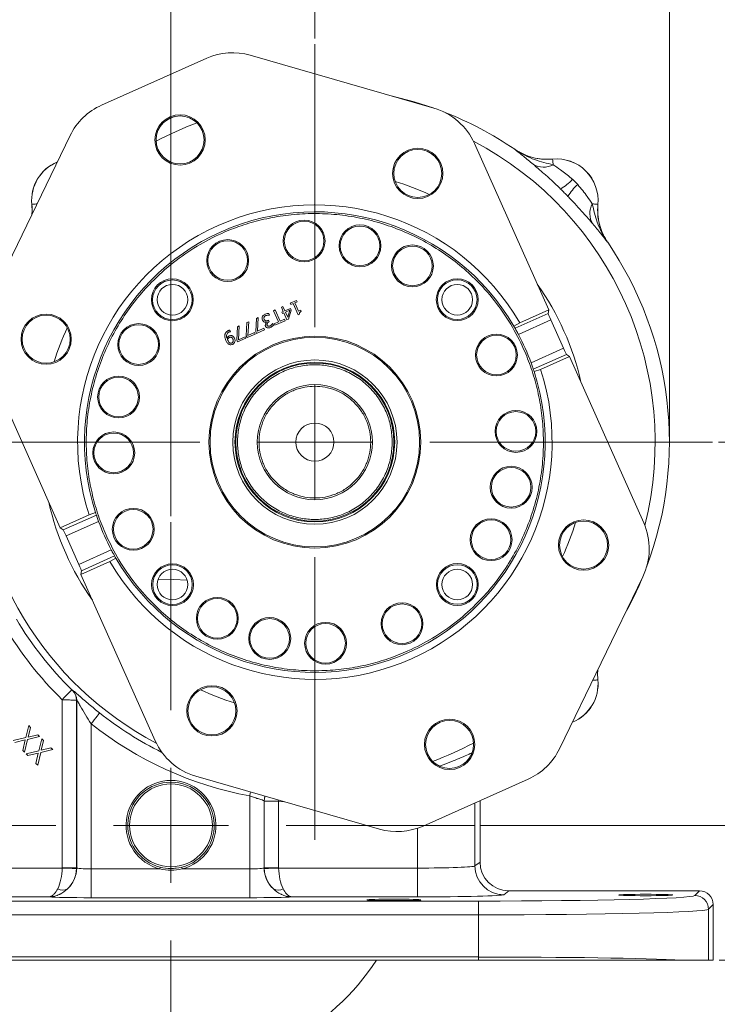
# Model space of a CAD drawing. Header units: inches. Extents: x 0.3 to 33.9, y 0.2 to 21.7.
# Tile 10 of 18: x 21.6 to 27.7, y 5.1 to 13.7. Entities that reach past the tile are written whole.
import ezdxf

# ---------------------------------------------------------------- set-up
doc = ezdxf.new("R2010")
doc.units = ezdxf.units.IN
doc.header["$MEASUREMENT"] = 0
doc.header["$PDSIZE"] = -1
doc.layers.add('SLD-0', color=7, linetype='Continuous', lineweight=15)
doc.styles.add('SLDTEXTSTYLE0', font='TXT', dxfattribs={"width": 0.75})
doc.dimstyles.new('SLDDIMSTYLE0', dxfattribs={"dimtxt": 0.25, "dimasz": 0.13, "dimexe": 0, "dimexo": 0.0625, "dimgap": 0.0625, "dimtad": 0, "dimtih": 1, "dimtoh": 1, "dimrnd": 1e-09, "dimzin": 12, "dimdsep": 46, "dimtxsty": 'SLDTEXTSTYLE0', "dimsah": 1, "dimcen": 0.09, "dimadec": 0, "dimazin": 3, "dimtfac": 1, "dimtofl": 0, "dimtmove": 0, "dimatfit": 3, "dimfxl": 1, "dimfrac": 2, "dimtolj": 1, "dimtzin": 12, "dimarcsym": 0})
doc.dimstyles.new('SLDDIMSTYLE1', dxfattribs={"dimtxt": 0.25, "dimasz": 0.13, "dimexe": 0, "dimexo": 0.0625, "dimgap": 0.0625, "dimtad": 0, "dimtih": 1, "dimtoh": 1, "dimrnd": 1e-09, "dimzin": 12, "dimdsep": 46, "dimtxsty": 'SLDTEXTSTYLE0', "dimsah": 1, "dimcen": 0.09, "dimadec": 0, "dimazin": 3, "dimtfac": 1, "dimtmove": 0, "dimatfit": 0, "dimfxl": 1, "dimfrac": 2, "dimtolj": 1, "dimtzin": 12, "dimarcsym": 0})

# ---------------------------------------------------------------- blocks, each defined once
blk = doc.blocks.new('_D')
at = {"layer": 'SLD-0'}
for p, q in [((24.1595, 13.4864), (24.1595, 14.5173)), ((27.2395, 10.0304), (27.2395, 14.5173)), ((24.1595, 14.3923), (25.0808, 14.3923)), ((25.2204, 14.4291), (25.1696, 14.4291)), ((25.1696, 14.4291), (25.1696, 14.0322)), ((26.1786, 14.4291), (26.2294, 14.4291)), ((26.2294, 14.4291), (26.2294, 14.0322)), ((27.2395, 14.3923), (26.3182, 14.3923)), ((25.1696, 14.0322), (25.2204, 14.0322)), ((26.2294, 14.0322), (26.1786, 14.0322))]:
    blk.add_line(p, q, dxfattribs=at)
for points in [[(24.1595, 14.3923), (24.2895, 14.3723), (24.2895, 14.4123)], [(27.2395, 14.3923), (27.1095, 14.4123), (27.1095, 14.3723)]]:
    blk.add_solid(points, dxfattribs=at)
at = {"layer": 'SLD-0', "char_height": 0.25, "attachment_point": 1, "style": 'SLDTEXTSTYLE0'}
for s, insert in [('3.08', (25.2747, 14.8022, 0.0039)), ('78.23', (25.2839, 14.3545, 0.0039))]:
    blk.add_mtext(s, dxfattribs=dict(at, insert=insert))
blk = doc.blocks.new('_D_1')
at = {"layer": 'SLD-0'}
for p, q in [((22.9095, 9.3358), (22.9095, 14.5179)), ((24.1595, 13.4864), (24.1595, 14.5179)), ((22.9095, 14.3929), (22.6595, 14.3929)), ((23.0554, 14.4297), (23.0046, 14.4297)), ((23.0046, 14.4297), (23.0046, 14.0329)), ((24.0136, 14.4297), (24.0644, 14.4297)), ((24.0644, 14.4297), (24.0644, 14.0329)), ((24.1595, 14.3929), (24.4095, 14.3929)), ((23.0046, 14.0329), (23.0554, 14.0329)), ((24.0644, 14.0329), (24.0136, 14.0329))]:
    blk.add_line(p, q, dxfattribs=at)
for points in [[(22.9095, 14.3929), (22.7795, 14.4129), (22.7795, 14.3729)], [(24.1595, 14.3929), (24.2895, 14.3729), (24.2895, 14.4129)]]:
    blk.add_solid(points, dxfattribs=at)
at = {"layer": 'SLD-0', "char_height": 0.25, "attachment_point": 1, "style": 'SLDTEXTSTYLE0'}
for s, insert in [('1.25', (23.1097, 14.8028, 0.413)), ('31.75', (23.1189, 14.3551, 0.413))]:
    blk.add_mtext(s, dxfattribs=dict(at, insert=insert))
blk = doc.blocks.new('_D_3')
at = {"layer": 'SLD-0'}
for p, q in [((19.5527, 7.7259), (19.5527, 14.5179)), ((22.9095, 9.3358), (22.9095, 14.5179)), ((19.5527, 14.3929), (20.6123, 14.3929)), ((20.752, 14.4297), (20.7012, 14.4297)), ((20.7012, 14.4297), (20.7012, 14.0329)), ((21.7102, 14.4297), (21.761, 14.4297)), ((21.761, 14.4297), (21.761, 14.0329)), ((22.9095, 14.3929), (21.8498, 14.3929)), ((20.7012, 14.0329), (20.752, 14.0329)), ((21.761, 14.0329), (21.7102, 14.0329))]:
    blk.add_line(p, q, dxfattribs=at)
for points in [[(19.5527, 14.3929), (19.6827, 14.3729), (19.6827, 14.4129)], [(22.9095, 14.3929), (22.7795, 14.4129), (22.7795, 14.3729)]]:
    blk.add_solid(points, dxfattribs=at)
at = {"layer": 'SLD-0', "char_height": 0.25, "attachment_point": 1, "style": 'SLDTEXTSTYLE0'}
for s, insert in [('3.36', (20.8062, 14.8028, 0.413)), ('85.26', (20.8154, 14.3551, 0.413))]:
    blk.add_mtext(s, dxfattribs=dict(at, insert=insert))
blk = doc.blocks.new('_D_4')
at = {"layer": 'SLD-0'}
for p, q in [((29.7431, 6.6508), (29.7431, 6.9008)), ((25.5945, 6.6508), (29.8681, 6.6508)), ((29.264, 6.1026), (29.2132, 6.1026)), ((29.2132, 6.1026), (29.2132, 5.7057)), ((30.2222, 6.1026), (30.273, 6.1026)), ((30.273, 6.1026), (30.273, 5.7057)), ((29.2132, 5.7057), (29.264, 5.7057)), ((30.273, 5.7057), (30.2222, 5.7057)), ((27.6711, 5.4808), (29.8681, 5.4808)), ((29.7431, 5.4808), (29.7431, 5.2308))]:
    blk.add_line(p, q, dxfattribs=at)
for points in [[(29.7431, 6.6508), (29.7631, 6.7808), (29.7231, 6.7808)], [(29.7431, 5.4808), (29.7231, 5.3508), (29.7631, 5.3508)]]:
    blk.add_solid(points, dxfattribs=at)
at = {"layer": 'SLD-0', "char_height": 0.25, "attachment_point": 1, "style": 'SLDTEXTSTYLE0'}
for s, insert in [('1.17', (29.3183, 6.4756, 0.413)), ('29.72', (29.3275, 6.028, 0.413))]:
    blk.add_mtext(s, dxfattribs=dict(at, insert=insert))
blk = doc.blocks.new('_D_5')
at = {"layer": 'SLD-0'}
for p, q in [((27.6656, 9.9804), (29.8681, 9.9804)), ((29.7431, 9.9804), (29.7431, 8.7264)), ((29.264, 8.3524), (29.2132, 8.3524)), ((29.2132, 8.3524), (29.2132, 7.9555)), ((30.2222, 8.3524), (30.273, 8.3524)), ((30.273, 8.3524), (30.273, 7.9555)), ((29.2132, 7.9555), (29.264, 7.9555)), ((30.273, 7.9555), (30.2222, 7.9555)), ((29.7431, 6.6508), (29.7431, 7.9047)), ((25.5945, 6.6508), (29.8681, 6.6508))]:
    blk.add_line(p, q, dxfattribs=at)
for points in [[(29.7431, 9.9804), (29.7231, 9.8504), (29.7631, 9.8504)], [(29.7431, 6.6508), (29.7631, 6.7808), (29.7231, 6.7808)]]:
    blk.add_solid(points, dxfattribs=at)
at = {"layer": 'SLD-0', "char_height": 0.25, "attachment_point": 1, "style": 'SLDTEXTSTYLE0'}
for s, insert in [('3.33', (29.3183, 8.7254, 0.413)), ('84.57', (29.3275, 8.2778, 0.413))]:
    blk.add_mtext(s, dxfattribs=dict(at, insert=insert))
blk = doc.blocks.new('SW_CENTERMARKSYMBOL_0')
at = {"layer": 'SLD-0', "color": 0}
for p, q in [((0, 1), (0, 3.4561)), ((0, 0), (0, 0.5)), ((-1, 0), (-3.4561, 0)), ((0, 0), (-0.5, 0)), ((0, 0), (0, -0.5)), ((0, 0), (0.5, 0)), ((1, 0), (3.4561, 0)), ((0, -1), (0, -3.4561))]:
    blk.add_line(p, q, dxfattribs=at)
blk = doc.blocks.new('SW_CENTERMARKSYMBOL_1')
at = {"layer": 'SLD-0', "color": 0}
for p, q in [((0, 1), (0, 2.635)), ((0, 0), (0, 0.5)), ((-1, 0), (-2.635, 0)), ((0, 0), (-0.5, 0)), ((0, 0), (0, -0.5)), ((0, 0), (0.5, 0)), ((1, 0), (2.635, 0)), ((0, -1), (0, -2.635))]:
    blk.add_line(p, q, dxfattribs=at)

msp = doc.modelspace()

# ---------------------------------------------------------------- linework, layer by layer
at = {"color": 7, "linetype": 'Continuous', "lineweight": 15}
for p, q in [((22.3064, 12.9082), (23.2197, 13.3155)), ((23.5986, 13.3418), (25.1943, 12.8818)), ((21.3095, 11.1495), (22.0336, 12.6439)), ((25.5466, 12.5753), (26.1915, 11.129)), ((25.8956, 12.5244), (25.8955, 12.5241)), ((25.8956, 12.5244), (25.9044, 12.5187)), ((26.225, 12.4394), (26.225, 12.4397)), ((21.7004, 12.0459), (21.7001, 12.0459)), ((26.6188, 12.0459), (26.6185, 12.0459)), ((26.7032, 11.7164), (26.7035, 11.7165)), ((23.9994, 11.2109), (23.946, 11.1871)), ((24.0044, 11.1997), (23.9994, 11.2109)), ((23.8149, 11.1286), (23.8003, 11.1221)), ((23.8003, 11.1221), (23.8434, 11.0255)), ((23.858, 11.032), (23.8149, 11.1286)), ((23.8824, 11.1588), (23.8683, 11.1525)), ((23.8683, 11.1525), (23.8851, 11.1148)), ((23.8992, 11.1211), (23.8824, 11.1588)), ((23.9476, 11.1427), (23.8992, 11.1211)), ((23.9045, 11.1093), (23.9414, 11.1257)), ((23.9414, 11.1257), (23.9236, 11.0665)), ((23.9307, 11.0489), (23.9545, 11.1272)), ((23.946, 11.1871), (23.9509, 11.1759)), ((23.9545, 11.1272), (23.9476, 11.1427)), ((23.9509, 11.1759), (23.9704, 11.1846)), ((23.9704, 11.1846), (24.0144, 11.0858)), ((23.9845, 11.1909), (24.0044, 11.1997)), ((24.0173, 11.1174), (23.9845, 11.1909)), ((24.0372, 11.1263), (24.0173, 11.1174)), ((24.0416, 11.1162), (24.0372, 11.1263)), ((25.9407, 11.0172), (26.1915, 11.129)), ((26.1915, 11.129), (26.1878, 11.0981)), ((23.6519, 11.0559), (23.646, 10.9416)), ((23.6675, 11.0629), (23.6519, 11.0559)), ((23.6606, 10.9439), (23.6675, 11.0629)), ((23.7578, 11.0392), (23.7516, 11.0364)), ((23.7633, 11.027), (23.7578, 11.0392)), ((23.7653, 11.0826), (23.7584, 11.0981)), ((23.7643, 11.0821), (23.7653, 11.0826)), ((23.8124, 10.9961), (23.9005, 11.0354)), ((23.8947, 11.0484), (23.858, 11.032)), ((23.8851, 11.1148), (23.8721, 11.109)), ((23.8721, 11.109), (23.8773, 11.0972)), ((23.8773, 11.0972), (23.8904, 11.103)), ((23.8904, 11.103), (23.9172, 11.0429)), ((23.9005, 11.0354), (23.8947, 11.0484)), ((23.9236, 11.0665), (23.9045, 11.1093)), ((23.9172, 11.0429), (23.9307, 11.0489)), ((24.0144, 11.0858), (24.0258, 11.0909)), ((26.1878, 11.0981), (25.899, 10.9693)), ((25.9279, 10.9168), (26.2095, 11.0424)), ((26.2095, 11.0424), (26.3195, 10.7957)), ((23.4261, 10.9391), (23.4198, 10.9532)), ((23.4874, 10.9826), (23.4815, 10.8683)), ((23.503, 10.9896), (23.4874, 10.9826)), ((23.4961, 10.8705), (23.503, 10.9896)), ((23.5696, 11.0193), (23.5638, 10.905)), ((23.5853, 11.0262), (23.5696, 11.0193)), ((23.5783, 10.9072), (23.5853, 11.0262)), ((23.6533, 10.9252), (23.7229, 10.9562)), ((23.7171, 10.9691), (23.6606, 10.9439)), ((23.7229, 10.9562), (23.7171, 10.9691)), ((23.7389, 11.023), (23.7394, 11.0219)), ((23.7584, 11.0249), (23.7633, 11.027)), ((23.7934, 11.0116), (23.7925, 11.0112)), ((23.8003, 10.9961), (23.7934, 11.0116)), ((23.8434, 11.0255), (23.8066, 11.0091)), ((23.8066, 11.0091), (23.8124, 10.9961)), ((25.8882, 10.988), (25.9407, 11.0172)), ((23.4254, 10.9388), (23.4261, 10.9391)), ((23.4815, 10.8683), (23.4888, 10.8519)), ((23.4888, 10.8519), (23.5584, 10.8829)), ((23.5526, 10.8957), (23.4961, 10.8705)), ((23.5584, 10.8829), (23.5526, 10.8957)), ((23.5638, 10.905), (23.5711, 10.8885)), ((23.5711, 10.8885), (23.6406, 10.9195)), ((23.6349, 10.9324), (23.5783, 10.9072)), ((23.6406, 10.9195), (23.6349, 10.9324)), ((23.646, 10.9416), (23.6533, 10.9252)), ((26.3195, 10.7957), (26.0378, 10.6701)), ((26.0577, 10.6135), (26.3465, 10.7423)), ((26.372, 10.7244), (26.1211, 10.6126)), ((26.3465, 10.7423), (26.372, 10.7244)), ((26.372, 10.7244), (27.0169, 9.2782)), ((21.947, 9.2363), (21.3021, 10.6825)), ((26.1211, 10.6126), (26.0644, 10.593)), ((21.947, 9.2363), (22.1978, 9.3481)), ((22.2613, 9.3472), (21.9725, 9.2184)), ((22.1978, 9.3481), (22.2546, 9.3677)), ((21.9995, 9.165), (22.2811, 9.2906)), ((21.9725, 9.2184), (21.947, 9.2363)), ((22.1094, 8.9183), (21.9995, 9.165)), ((22.3911, 9.044), (22.1094, 8.9183)), ((22.1312, 8.8626), (22.42, 8.9914)), ((22.3783, 8.9435), (22.1274, 8.8317)), ((22.4307, 8.9727), (22.3783, 8.9435)), ((22.1274, 8.8317), (22.1312, 8.8626)), ((22.7723, 7.3855), (22.1274, 8.8317)), ((27.0095, 8.8113), (26.2853, 7.3168)), ((26.6185, 7.9148), (26.6188, 7.9148)), ((22.0541, 7.8245), (22.0528, 7.8239)), ((21.964, 7.7428), (21.964, 6.2829)), ((22.0889, 7.7382), (22.0903, 7.7387)), ((22.0889, 6.2829), (22.0889, 7.7382)), ((22.0903, 7.7387), (22.0903, 6.2819)), ((22.2152, 6.2724), (22.2152, 7.5339)), ((21.6482, 7.4133), (21.6732, 7.5173)), ((21.6887, 7.5017), (21.6686, 7.418)), ((21.6732, 7.5173), (21.6887, 7.5017)), ((21.5373, 7.3872), (21.6482, 7.4133)), ((21.6433, 7.3927), (21.5529, 7.3716)), ((21.6221, 7.3024), (21.6433, 7.3927)), ((21.6639, 7.3975), (21.6376, 7.2868)), ((21.768, 7.4224), (21.6639, 7.3975)), ((21.6686, 7.418), (21.7527, 7.4378)), ((21.7527, 7.4378), (21.768, 7.4224)), ((21.7619, 7.2996), (21.7869, 7.4036)), ((21.8024, 7.388), (21.7823, 7.3043)), ((21.7869, 7.4036), (21.8024, 7.388)), ((21.6376, 7.2868), (21.6221, 7.3024)), ((21.651, 7.2735), (21.7619, 7.2996)), ((21.6665, 7.2579), (21.651, 7.2735)), ((21.757, 7.279), (21.6665, 7.2579)), ((21.7358, 7.1887), (21.757, 7.279)), ((21.7776, 7.2839), (21.7513, 7.1731)), ((21.8817, 7.3088), (21.7776, 7.2839)), ((21.7823, 7.3043), (21.8664, 7.3241)), ((21.8664, 7.3241), (21.8817, 7.3088)), ((21.7513, 7.1731), (21.7358, 7.1887)), ((24.7204, 6.6189), (23.1247, 7.0789)), ((26.0125, 7.0525), (25.0992, 6.6453)), ((23.5938, 6.907), (23.5938, 6.2724)), ((23.7187, 6.2819), (23.7187, 6.8636)), ((23.7187, 6.8636), (23.72, 6.8621)), ((23.72, 6.8621), (23.72, 6.2829)), ((23.845, 6.2829), (23.845, 6.8614)), ((25.5945, 6.8661), (25.5945, 6.3319)), ((25.5945, 6.3319), (25.5502, 6.2987)), ((21.964, 6.2797), (20.7584, 6.2797)), ((22.0889, 6.2829), (21.964, 6.2829)), ((22.0903, 6.2819), (22.0889, 6.2829)), ((22.2152, 6.2724), (22.2152, 6.0225)), ((22.8129, 6.2724), (22.2152, 6.2724)), ((22.8166, 6.2869), (22.8129, 6.2724)), ((23.0061, 6.2724), (23.0024, 6.2869)), ((23.5938, 6.2724), (23.0061, 6.2724)), ((23.5938, 6.2724), (23.5938, 6.0225)), ((23.72, 6.2829), (23.7187, 6.2819)), ((23.845, 6.2829), (23.72, 6.2829)), ((25.0505, 6.2797), (23.845, 6.2797)), ((25.0505, 6.2797), (25.0505, 6.0298)), ((25.8001, 6.0488), (25.8444, 6.082)), ((27.5012, 6.082), (25.8444, 6.082)), ((27.5012, 6.082), (27.4605, 6.0414)), ((25.5812, 5.9934), (20.2278, 5.9934)), ((20.7584, 6.0298), (21.8524, 6.0298)), ((22.2152, 6.0225), (23.5938, 6.0225)), ((23.9565, 6.0298), (25.0505, 6.0298)), ((25.5812, 5.8735), (25.5812, 5.9934)), ((27.5805, 5.9214), (27.6211, 5.9621)), ((27.5805, 5.4808), (27.5805, 5.9214)), ((27.6211, 5.4808), (27.6211, 5.9621)), ((20.2278, 5.8735), (25.5812, 5.8735)), ((25.5812, 5.8735), (25.5812, 5.5073)), ((25.5812, 5.5073), (20.2278, 5.5073)), ((25.5812, 5.4808), (20.2278, 5.4808)), ((25.5812, 5.4808), (25.5812, 5.5073)), ((27.5805, 5.4808), (27.3552, 5.4808)), ((27.6211, 5.4808), (27.5805, 5.4808))]:
    msp.add_line(p, q, dxfattribs=at)
at = {"color": 8, "linetype": 'Continuous', "lineweight": 15}
for p, q in [((23.8459, 6.871), (23.845, 6.8614)), ((23.845, 6.8614), (23.8954, 6.8567)), ((25.5502, 6.2987), (25.5502, 6.8464)), ((25.0505, 6.6262), (25.0505, 6.2797))]:
    msp.add_line(p, q, dxfattribs=at)
at = {"color": 7, "linetype": 'Continuous', "lineweight": 15, "flags": 128}
for points in [[(24.835, 12.9854), (25.0215, 12.9373), (25.1872, 12.8838)], [(22.8692, 12.7771), (22.9325, 12.8054), (22.9411, 12.8092)], [(26.2297, 12.3907), (26.2287, 12.4013), (26.2278, 12.4107), (26.227, 12.4188), (26.2263, 12.4257), (26.2258, 12.4312), (26.2254, 12.4353), (26.2251, 12.4381), (26.225, 12.4394)], [(26.5699, 12.0506), (26.5804, 12.0495), (26.5898, 12.0486), (26.5979, 12.0479), (26.6048, 12.0472), (26.6103, 12.0467), (26.6144, 12.0463), (26.6172, 12.046), (26.6185, 12.0459)], [(22.7954, 8.7827), (22.9303, 8.7857), (23.05, 8.7811)], [(22.048, 7.8284), (22.0459, 7.8263), (22.0408, 7.8211), (22.0328, 7.813), (22.0224, 7.8023), (22.0098, 7.7895), (21.9955, 7.7749), (21.98, 7.7592), (21.964, 7.7428)], [(22.2898, 7.6278), (22.2879, 7.6254), (22.2834, 7.6197), (22.2763, 7.6108), (22.2671, 7.5991), (22.2559, 7.585), (22.2432, 7.5691), (22.2294, 7.5518), (22.2152, 7.5339)], [(21.964, 6.2797), (21.9878, 6.2791), (22.0107, 6.2785), (22.032, 6.278), (22.0507, 6.2775), (22.0663, 6.2771), (22.0781, 6.2768), (22.0857, 6.2766), (22.0888, 6.2766)], [(22.9095, 6.2753), (22.9765, 6.2813), (23.0024, 6.2869)], [(23.845, 6.2797), (23.8212, 6.2791), (23.7982, 6.2785), (23.777, 6.278), (23.7582, 6.2775), (23.7427, 6.2771), (23.7309, 6.2768), (23.7233, 6.2766), (23.7201, 6.2766)]]:
    msp.add_lwpolyline(points, dxfattribs=at)
at = {"color": 8, "linetype": 'Continuous', "lineweight": 15, "flags": 128}
for points in [[(21.746, 12.0503), (21.7385, 12.0495), (21.7291, 12.0486), (21.721, 12.0479), (21.7142, 12.0472), (21.7087, 12.0467), (21.7045, 12.0463), (21.7018, 12.046), (21.7004, 12.0459)], [(26.573, 7.9105), (26.5804, 7.9112), (26.5898, 7.9121), (26.5979, 7.9129), (26.6048, 7.9135), (26.6103, 7.914), (26.6144, 7.9144), (26.6172, 7.9147), (26.6185, 7.9148)], [(23.6002, 6.9418), (23.5979, 6.9295), (23.5938, 6.907)], [(23.7263, 6.9055), (23.7213, 6.8885), (23.7187, 6.8636)], [(23.728, 6.905), (23.7227, 6.887), (23.72, 6.8621)]]:
    msp.add_lwpolyline(points, dxfattribs=at)
at = {"color": 7, "linetype": 'Continuous', "lineweight": 15}
for centre, radius in [((22.9886, 12.6061), 0.2185), ((22.9886, 12.6061), 0.2085), ((25.054, 12.3148), 0.2185), ((25.054, 12.3148), 0.2085), ((24.0662, 11.7279), 0.182), ((24.0662, 11.7279), 0.172), ((24.5515, 11.6859), 0.182), ((24.5515, 11.6859), 0.172), ((23.4023, 11.5581), 0.182), ((23.4023, 11.5581), 0.172), ((25.0072, 11.5113), 0.182), ((25.0072, 11.5113), 0.172), ((22.9214, 11.2172), 0.182), ((22.9214, 11.2172), 0.172), ((25.3963, 11.2184), 0.182), ((25.3963, 11.2184), 0.172), ((22.9225, 11.2174), 0.133), ((25.3965, 11.2174), 0.133), ((21.825, 10.8749), 0.2185), ((21.825, 10.8749), 0.2085), ((22.6285, 10.8281), 0.182), ((22.6285, 10.8281), 0.172), ((24.1595, 9.9804), 0.92), ((24.1595, 9.9804), 0.91), ((25.7372, 10.7376), 0.182), ((25.7372, 10.7376), 0.172), ((24.1595, 9.9804), 0.7138), ((24.1595, 9.9804), 0.6938), ((24.1595, 9.9804), 0.687), ((22.454, 10.3724), 0.182), ((22.454, 10.3724), 0.172), ((24.1595, 9.9804), 0.5), ((25.907, 10.0736), 0.182), ((25.907, 10.0736), 0.172), ((24.1595, 9.9804), 0.166), ((22.412, 9.8871), 0.182), ((22.412, 9.8871), 0.172), ((25.865, 9.5883), 0.182), ((25.865, 9.5883), 0.172), ((22.5818, 9.2232), 0.182), ((22.5818, 9.2232), 0.172), ((25.6905, 9.1326), 0.182), ((25.6905, 9.1326), 0.172), ((26.494, 9.0858), 0.2185), ((26.494, 9.0858), 0.2085), ((22.9227, 8.7423), 0.182), ((22.9227, 8.7423), 0.172), ((25.3975, 8.7435), 0.182), ((25.3975, 8.7435), 0.172), ((22.9225, 8.7434), 0.133), ((25.3965, 8.7434), 0.133), ((23.3118, 8.4494), 0.182), ((23.3118, 8.4494), 0.172), ((24.9167, 8.4027), 0.182), ((24.9167, 8.4027), 0.172), ((23.7674, 8.2748), 0.182), ((23.7674, 8.2748), 0.172), ((24.2527, 8.2328), 0.182), ((24.2527, 8.2328), 0.172), ((23.2649, 7.6459), 0.2185), ((23.2649, 7.6459), 0.2085), ((25.3304, 7.3546), 0.2185), ((25.3304, 7.3546), 0.2085), ((22.9095, 6.6508), 0.3595)]:
    msp.add_circle(centre, radius, dxfattribs=at)
for centre, radius, start, end in [((23.4452, 12.8098), 0.5537, 73.91871, 114.0335), ((22.5319, 12.4025), 0.5537, 114.0335, 154.1483), ((25.0409, 12.3497), 0.5537, 24.0335, 73.91871), ((24.1595, 9.9804), 3.08, 55.68866, 68.69405), ((22.0595, 12.0804), 0.361, 112.31939, 185.47777), ((26.2595, 12.0804), 0.361, 354.52223, 95.47777), ((26.2595, 12.0804), 0.3607, 354.51489, 95.48511), ((26.1459, 12.5412), 0.1722, 238.54598, 299.09702), ((26.0755, 12.551), 0.4311, 300.49937, 318.25233), ((26.7301, 11.8964), 0.4311, 131.74768, 149.50056), ((24.1595, 9.9804), 2.061, 30.203, 197.864), ((24.1595, 9.9804), 2.001, 30.23753, 197.82947), ((26.7203, 11.9668), 0.1722, 150.90302, 211.45389), ((24.1595, 9.9804), 3.08, 339.37295, 34.31134), ((24.1595, 9.9804), 2.001, 29.61994, 30.23753), ((24.1595, 9.9804), 2.001, 20.16445, 27.90255), ((24.1595, 9.9804), 2.061, 210.203, 17.864), ((24.1595, 9.9804), 2.001, 17.82947, 18.44707), ((24.1595, 9.9804), 2.001, 210.23753, 17.82947), ((24.1595, 9.9804), 2.001, 197.82947, 198.44707), ((24.1595, 9.9804), 2.001, 200.16445, 207.90255), ((26.5112, 9.0527), 0.5537, 334.1483, 24.0335), ((24.1595, 9.9804), 2.001, 209.61994, 210.23753), ((24.1595, 9.9804), 3.08, 330.73692, 337.55968), ((24.1595, 9.9804), 3.0148, 210.65257, 225.54358), ((24.1595, 9.9804), 3.1348, 210.65257, 225.54358), ((26.2595, 7.8804), 0.361, 292.31939, 5.47777), ((21.9688, 7.7381), 0.1201, 0.03027, 45.63795), ((21.9702, 7.7387), 0.1201, 0.03063, 45.64825), ((24.1595, 9.9804), 3.125, 231.52495, 259.57036), ((23.278, 7.611), 0.5537, 204.0335, 253.91871), ((25.787, 7.5582), 0.5537, 294.0335, 334.1483), ((22.9095, 6.6508), 0.3905, 284.31969, 255.68031), ((22.9095, 6.6508), 0.3755, 284.31969, 255.68031), ((24.8737, 7.151), 0.5537, 253.91871, 294.0335), ((21.8401, 6.2821), 0.2502, 312.81615, 359.94242), ((21.8389, 6.283), 0.25, 358.52616, 359.97382), ((23.9689, 6.2821), 0.2502, 180.05753, 227.18386), ((23.97, 6.283), 0.25, 180.02618, 181.47384), ((25.8004, 6.2989), 0.2501, 180.05366, 269.93104), ((21.9694, 6.1676), 0.0801, 236.57915, 300.52487), ((23.8395, 6.1676), 0.0801, 239.47516, 303.42082), ((27.4604, 5.9213), 0.1201, 0.04589, 89.95411), ((22.9095, 6.6508), 2.135, 213.23055, 326.76945)]:
    msp.add_arc(centre, radius, start, end, dxfattribs=at)
at = {"color": 8, "linetype": 'Continuous', "lineweight": 15}
for centre, radius, start, end in [((24.1595, 9.9804), 2.9561, 110.25753, 117.80947), ((24.1595, 9.9804), 2.9561, 345.83931, 62.22769), ((22.0595, 12.0804), 0.3607, 112.37349, 185.48511), ((24.1595, 9.9804), 2.3701, 65.19377, 72.87324), ((24.1595, 9.9804), 2.3701, 12.67743, 35.38958), ((24.1595, 9.9804), 2.3701, 155.19377, 162.87324), ((24.1595, 9.9804), 2.9561, 180, 242.22769), ((24.1595, 9.9804), 2.3701, 192.67743, 215.38958), ((24.1595, 9.9804), 2.3701, 335.19377, 342.87324), ((26.2595, 7.8804), 0.3607, 292.37349, 5.48511), ((24.1595, 9.9804), 2.3701, 245.19377, 252.87324), ((24.1595, 9.9804), 3.0051, 231.52495, 243.74801), ((24.1595, 9.9804), 2.9561, 290.25753, 297.80947)]:
    msp.add_arc(centre, radius, start, end, dxfattribs=at)
at = {"color": 7, "linetype": 'Continuous', "lineweight": 15}
for centre, major_axis, ratio, start_param, end_param in [((26.2124, 11.0437), (-0.0244, 0.0548), 0.052408, 0.087266, 1.570796), ((26.3224, 10.797), (-0.0244, 0.0548), 0.052408, 1.570796, 3.054326), ((21.9966, 9.1637), (-0.0244, 0.0548), 0.052408, 4.712389, 6.195919), ((22.1066, 8.9171), (-0.0244, 0.0548), 0.052408, 3.228859, 4.712389), ((25.8446, 6.3321), (-0.2002, -0.1501), 0.999049, 5.640226, 7.210109), ((21.8433, 6.2797), (0.0041, 0.25), 0.482584, 3.922427, 4.720341), ((21.8389, 6.283), (0.1001, -0.0751), 0.999049, 0.617693, 0.642959), ((21.8433, 6.2797), (0.0815, 0.2369), 0.978221, 4.226504, 5.024418), ((22.2152, 6.2822), (0.125, 0), 0.078558, 3.176499, 4.712389), ((23.5938, 6.2822), (0.125, 0), 0.078558, 4.712389, 6.248279), ((23.9657, 6.2797), (-0.0815, 0.2369), 0.978221, 1.258768, 2.056681), ((23.97, 6.283), (0.1001, 0.0751), 0.999049, 2.498634, 2.5239), ((23.9657, 6.2797), (-0.0041, 0.25), 0.482584, 1.562845, 2.360758), ((25.0505, 6.2994), (0.5, 0), 0.039279, 4.712389, 6.248279), ((27.5011, 5.962), (0.0849, 0.0849), 0.999315, 5.49813, 7.068241), ((22.2152, 6.0323), (0.375, 0), 0.026186, 3.397717, 4.712389), ((23.5938, 6.0323), (0.375, 0), 0.026186, 4.712389, 6.027061), ((25.0505, 6.0494), (0.75, 0), 0.026186, 4.712389, 6.248279), ((25.5812, 6.0426), (1.88, 0), 0.026186, 4.712389, 6.257005), ((25.5812, 5.9227), (2, 0), 0.024615, 4.712389, 6.257005), ((25.5812, 5.458), (2, 0), 0.024615, 0.479944, 1.570796)]:
    msp.add_ellipse(centre, major_axis=major_axis, ratio=ratio, start_param=start_param, end_param=end_param, dxfattribs=at)
for centre in [(24.8465, 6.0035), (27.0345, 6.046)]:
    msp.add_ellipse(centre, major_axis=(0.2344, 0), ratio=0.026186, dxfattribs=at)
for points, knots in [([(25.8955, 12.5241), (25.8957, 12.524), (25.9082, 12.5144), (25.9333, 12.4949), (25.9837, 12.4547), (26.0273, 12.4184), (26.0561, 12.3943)], [0, 0, 0, 0, 0.002547, 0.254971, 0.506602, 1, 1, 1, 1]), ([(26.2297, 12.3907), (26.1761, 12.4034), (26.0917, 12.4234), (25.9802, 12.4709), (25.9235, 12.5045), (25.8958, 12.5239), (25.8955, 12.5241)], [0, 0, 0, 0, 0.4589438, 0.7218647, 0.9976696, 1, 1, 1, 1]), ([(26.225, 12.4394), (26.1965, 12.4381), (26.1386, 12.4354), (26.0531, 12.4505), (25.9701, 12.4785), (25.9206, 12.5088), (25.8955, 12.5241)], [0, 0, 0, 0, 0.246206, 0.499999, 0.746205, 1, 1, 1, 1]), ([(25.9235, 12.5074), (25.9457, 12.4953), (25.993, 12.4695), (26.0692, 12.4474), (26.1482, 12.4358), (26.1992, 12.4384), (26.225, 12.4397)], [0, 0, 0, 0, 0.241066, 0.513053, 0.753661, 1, 1, 1, 1]), ([(26.0561, 12.3943), (26.0703, 12.3823), (26.0992, 12.3578), (26.1549, 12.3093), (26.2209, 12.25), (26.2696, 12.2033), (26.2943, 12.1795)], [0, 0, 0, 0, 0.21336, 0.43352, 0.711269, 1, 1, 1, 1]), ([(26.3972, 12.2639), (26.3938, 12.267), (26.3605, 12.2972), (26.2989, 12.3433), (26.2503, 12.3766), (26.2297, 12.3907)], [0, 0, 0, 0, 0.0616998, 0.6005697, 1, 1, 1, 1]), ([(26.2943, 12.1795), (26.3052, 12.1689), (26.3268, 12.1477), (26.348, 12.126), (26.3586, 12.1152)], [0, 0, 0, 0, 0.500001, 1, 1, 1, 1]), ([(26.5699, 12.0506), (26.5557, 12.0712), (26.531, 12.107), (26.4875, 12.1669), (26.458, 12.2008), (26.443, 12.2181)], [0, 0, 0, 0, 0.398877, 0.694913, 1, 1, 1, 1]), ([(26.3586, 12.1152), (26.3632, 12.1106), (26.3886, 12.0843), (26.4346, 12.0356), (26.4891, 11.975), (26.5364, 11.9206), (26.561, 11.8917), (26.5734, 11.877)], [0, 0, 0, 0, 0.054789, 0.306863, 0.566571, 0.779999, 1, 1, 1, 1]), ([(21.7001, 12.0459), (21.7027, 12.0173), (21.7055, 11.987), (21.7005, 11.9574), (21.7002, 11.9558)], [0, 0, 0, 0, 0.945889, 1, 1, 1, 1]), ([(26.7032, 11.7164), (26.7031, 11.7167), (26.6837, 11.7443), (26.65, 11.8011), (26.6025, 11.9126), (26.5825, 11.9969), (26.5699, 12.0506)], [0, 0, 0, 0, 0.00233, 0.278136, 0.541057, 1, 1, 1, 1]), ([(26.6188, 12.0459), (26.6182, 12.0375), (26.6153, 12.0014), (26.618, 11.9365), (26.6349, 11.8567), (26.6631, 11.7819), (26.6899, 11.7385), (26.7035, 11.7165)], [0, 0, 0, 0, 0.073245, 0.312639, 0.558976, 0.776893, 1, 1, 1, 1]), ([(26.7032, 11.7164), (26.7014, 11.7192), (26.6841, 11.7449), (26.6557, 11.7975), (26.6288, 11.8772), (26.6146, 11.9612), (26.6172, 12.0174), (26.6185, 12.0459)], [0, 0, 0, 0, 0.028661, 0.26802, 0.51433, 0.753688, 1, 1, 1, 1]), ([(22.3457, 9.1715), (22.3224, 9.2275), (22.276, 9.3394), (22.2253, 9.518), (22.1896, 9.7038), (22.172, 9.8985), (22.1734, 10.0967), (22.1956, 10.2979), (22.2382, 10.4971), (22.3017, 10.6922), (22.3848, 10.8799), (22.4863, 11.0566), (22.6043, 11.221), (22.7497, 11.3855), (22.9255, 11.5433), (23.1312, 11.6854), (23.3307, 11.7894), (23.5188, 11.8632), (23.697, 11.9148), (23.8829, 11.9502), (24.0776, 11.9679), (24.2759, 11.9664), (24.477, 11.9443), (24.6762, 11.9017), (24.8714, 11.8381), (25.059, 11.755), (25.2357, 11.6536), (25.4001, 11.5356), (25.5646, 11.3901), (25.7225, 11.2144), (25.8645, 11.0086), (25.9685, 10.8091), (26.0423, 10.621), (26.0939, 10.4428), (26.1293, 10.2569), (26.147, 10.0622), (26.1455, 9.864), (26.1234, 9.6629), (26.0808, 9.4636), (26.0173, 9.2685), (25.9341, 9.0809), (25.8327, 8.9041), (25.7147, 8.7398), (25.5692, 8.5753), (25.3935, 8.4174), (25.1877, 8.2753), (24.9882, 8.1714), (24.8001, 8.0976), (24.6219, 8.0459), (24.4361, 8.0105), (24.2413, 7.9928), (24.0431, 7.9943), (23.842, 8.0164), (23.6427, 8.0591), (23.4476, 8.1226), (23.26, 8.2057), (23.0833, 8.3072), (22.9189, 8.4251), (22.7543, 8.5706), (22.5968, 8.7465), (22.4532, 8.9515), (22.3811, 9.0989), (22.3457, 9.1715)], [0, 0, 0, 0, 0.014563, 0.029126, 0.044563, 0.060001, 0.076081, 0.092163, 0.108585, 0.125009, 0.141431, 0.157855, 0.173935, 0.190016, 0.210585, 0.230593, 0.25, 0.264562, 0.279126, 0.294563, 0.310001, 0.326081, 0.342163, 0.358585, 0.375009, 0.391431, 0.407855, 0.423935, 0.440016, 0.460585, 0.480593, 0.5, 0.514562, 0.529126, 0.544563, 0.560001, 0.576081, 0.592163, 0.608585, 0.625009, 0.641431, 0.657855, 0.673935, 0.690016, 0.710585, 0.730593, 0.75, 0.764562, 0.779126, 0.794563, 0.810001, 0.826081, 0.842163, 0.858585, 0.875009, 0.891431, 0.907855, 0.923935, 0.940016, 0.960585, 0.980594, 1, 1, 1, 1]), ([(26.5734, 11.877), (26.5975, 11.8482), (26.6338, 11.8046), (26.674, 11.7541), (26.6935, 11.7291), (26.7031, 11.7166), (26.7032, 11.7164)], [0, 0, 0, 0, 0.493398, 0.745029, 0.997453, 1, 1, 1, 1]), ([(23.703, 11.0694), (23.7024, 11.0663), (23.7011, 11.06), (23.7015, 11.0501), (23.7034, 11.0436), (23.7043, 11.0404)], [0, 0, 0, 0, 0.316616, 0.6519, 1, 1, 1, 1]), ([(23.7255, 11.0915), (23.722, 11.0894), (23.7158, 11.0857), (23.708, 11.0781), (23.7047, 11.0723), (23.703, 11.0694)], [0, 0, 0, 0, 0.376414, 0.681837, 1, 1, 1, 1]), ([(23.7043, 11.0404), (23.7059, 11.0378), (23.7087, 11.0331), (23.7144, 11.0273), (23.7187, 11.0248), (23.721, 11.0235)], [0, 0, 0, 0, 0.375298, 0.681053, 1, 1, 1, 1]), ([(23.7197, 11.0459), (23.7189, 11.0487), (23.7171, 11.0545), (23.717, 11.0614), (23.718, 11.0651), (23.7181, 11.0657)], [0, 0, 0, 0, 0.430746, 0.908883, 1, 1, 1, 1]), ([(23.7181, 11.0657), (23.7187, 11.0667), (23.72, 11.0695), (23.7233, 11.0729), (23.7274, 11.0766), (23.7304, 11.0783), (23.732, 11.0792)], [0, 0, 0, 0, 0.177542, 0.458527, 0.726313, 1, 1, 1, 1]), ([(23.7334, 11.033), (23.7325, 11.0333), (23.729, 11.0345), (23.724, 11.0389), (23.7211, 11.0436), (23.7197, 11.0459)], [0, 0, 0, 0, 0.147954, 0.570055, 1, 1, 1, 1]), ([(23.7584, 11.0981), (23.7557, 11.098), (23.7488, 11.0976), (23.7377, 11.0956), (23.7295, 11.0929), (23.7255, 11.0915)], [0, 0, 0, 0, 0.2399004, 0.6173963, 1, 1, 1, 1]), ([(23.732, 11.0792), (23.7356, 11.0802), (23.7426, 11.0822), (23.7535, 11.0829), (23.7607, 11.0824), (23.7643, 11.0821)], [0, 0, 0, 0, 0.340085, 0.667376, 1, 1, 1, 1]), ([(23.7516, 11.0364), (23.7495, 11.0357), (23.7455, 11.0342), (23.7394, 11.0328), (23.7354, 11.0329), (23.7334, 11.033)], [0, 0, 0, 0, 0.3627196, 0.6770952, 1, 1, 1, 1]), ([(24.0258, 11.0909), (24.0254, 11.0924), (24.0247, 11.0954), (24.0258, 11.1008), (24.0292, 11.1071), (24.0348, 11.1127), (24.0397, 11.1152), (24.0416, 11.1162)], [0, 0, 0, 0, 0.1412378, 0.2818652, 0.4968746, 0.7973155, 1, 1, 1, 1]), ([(23.4198, 10.9532), (23.4181, 10.9528), (23.4151, 10.9522), (23.4107, 10.9508), (23.408, 10.9497), (23.4067, 10.9492)], [0, 0, 0, 0, 0.3718929, 0.6854529, 1, 1, 1, 1]), ([(23.721, 11.0235), (23.7235, 11.023), (23.7276, 11.0222), (23.7337, 11.0223), (23.7371, 11.0227), (23.7389, 11.023)], [0, 0, 0, 0, 0.4201541, 0.7084184, 1, 1, 1, 1]), ([(23.7394, 11.0219), (23.738, 11.0206), (23.7341, 11.0167), (23.7303, 11.0076), (23.7283, 10.998), (23.7289, 10.9912), (23.7299, 10.9888), (23.73, 10.9884)], [0, 0, 0, 0, 0.15329, 0.452243, 0.791693, 0.958563, 1, 1, 1, 1]), ([(23.73, 10.9884), (23.7313, 10.9863), (23.7349, 10.9805), (23.7418, 10.9749), (23.7474, 10.973), (23.7488, 10.9725)], [0, 0, 0, 0, 0.293136, 0.81474, 1, 1, 1, 1]), ([(23.7443, 10.9965), (23.7439, 10.9979), (23.7429, 11.0012), (23.7439, 11.0078), (23.7474, 11.0154), (23.7526, 11.0217), (23.7569, 11.024), (23.7584, 11.0249)], [0, 0, 0, 0, 0.126632, 0.300322, 0.570985, 0.852807, 1, 1, 1, 1]), ([(23.7554, 10.9872), (23.7545, 10.9875), (23.7518, 10.9884), (23.7477, 10.9915), (23.7454, 10.9949), (23.7443, 10.9965)], [0, 0, 0, 0, 0.17866, 0.592529, 1, 1, 1, 1]), ([(23.7488, 10.9725), (23.7514, 10.9723), (23.7565, 10.972), (23.7653, 10.9733), (23.7712, 10.9754), (23.7747, 10.9766)], [0, 0, 0, 0, 0.290575, 0.577606, 1, 1, 1, 1]), ([(23.7702, 10.9898), (23.7687, 10.9892), (23.7655, 10.9881), (23.7605, 10.9871), (23.7571, 10.9872), (23.7554, 10.9872)], [0, 0, 0, 0, 0.324184, 0.657746, 1, 1, 1, 1]), ([(23.7844, 11.0002), (23.7832, 10.9991), (23.7807, 10.9968), (23.7761, 10.9932), (23.7724, 10.9911), (23.7702, 10.9898)], [0, 0, 0, 0, 0.282675, 0.564968, 1, 1, 1, 1]), ([(23.7747, 10.9766), (23.7774, 10.9781), (23.7828, 10.9811), (23.7915, 10.9876), (23.797, 10.9929), (23.8003, 10.9961)], [0, 0, 0, 0, 0.289368, 0.577083, 1, 1, 1, 1]), ([(23.7925, 11.0112), (23.7916, 11.0098), (23.7899, 11.0072), (23.7872, 11.0035), (23.7853, 11.0013), (23.7844, 11.0002)], [0, 0, 0, 0, 0.3697976, 0.684399, 1, 1, 1, 1]), ([(25.899, 10.9693), (25.8996, 10.9683), (25.9008, 10.9661), (25.9067, 10.9557), (25.9146, 10.9414), (25.9221, 10.9276), (25.9266, 10.9192), (25.9279, 10.9168)], [0, 0, 0, 0, 0.226376, 0.452728, 0.679719, 0.907566, 1, 1, 1, 1]), ([(23.3775, 10.9152), (23.3772, 10.911), (23.3765, 10.9003), (23.3795, 10.8829), (23.3837, 10.8702), (23.3859, 10.8638)], [0, 0, 0, 0, 0.235004, 0.613004, 1, 1, 1, 1]), ([(23.4067, 10.9492), (23.4027, 10.9467), (23.392, 10.9401), (23.3818, 10.9277), (23.3784, 10.9178), (23.3775, 10.9152)], [0, 0, 0, 0, 0.309905, 0.820011, 1, 1, 1, 1]), ([(23.3948, 10.8847), (23.3937, 10.889), (23.3913, 10.8989), (23.3937, 10.9138), (23.3992, 10.9258), (23.4051, 10.9327), (23.409, 10.9348), (23.4104, 10.9356)], [0, 0, 0, 0, 0.226829, 0.5337214, 0.7689425, 0.9135583, 1, 1, 1, 1]), ([(23.4142, 10.9026), (23.4109, 10.9005), (23.4055, 10.8971), (23.3991, 10.8908), (23.3962, 10.8868), (23.3948, 10.8847)], [0, 0, 0, 0, 0.438016, 0.716593, 1, 1, 1, 1]), ([(23.3994, 10.8741), (23.4006, 10.8757), (23.4035, 10.8794), (23.4092, 10.8845), (23.4139, 10.8874), (23.4163, 10.8889)], [0, 0, 0, 0, 0.2572467, 0.6247689, 1, 1, 1, 1]), ([(23.4022, 10.8671), (23.4018, 10.868), (23.4011, 10.8696), (23.4002, 10.872), (23.3996, 10.8734), (23.3994, 10.8741)], [0, 0, 0, 0, 0.394437, 0.697173, 1, 1, 1, 1]), ([(23.4228, 10.8416), (23.4216, 10.8423), (23.4155, 10.8461), (23.4086, 10.8552), (23.4041, 10.8636), (23.4022, 10.8671)], [0, 0, 0, 0, 0.1314638, 0.6425753, 1, 1, 1, 1]), ([(23.4104, 10.9356), (23.4123, 10.9362), (23.4156, 10.9374), (23.4207, 10.9384), (23.4238, 10.9387), (23.4254, 10.9388)], [0, 0, 0, 0, 0.385297, 0.691068, 1, 1, 1, 1]), ([(23.4382, 10.9055), (23.4354, 10.9058), (23.4299, 10.9063), (23.4217, 10.9051), (23.4167, 10.9034), (23.4142, 10.9026)], [0, 0, 0, 0, 0.3494696, 0.6705725, 1, 1, 1, 1]), ([(23.4163, 10.8889), (23.4177, 10.8894), (23.4205, 10.8905), (23.4253, 10.8914), (23.4292, 10.8919), (23.4315, 10.8914), (23.432, 10.8913)], [0, 0, 0, 0, 0.27769, 0.554762, 0.916259, 1, 1, 1, 1]), ([(23.432, 10.8913), (23.4333, 10.8907), (23.4377, 10.8888), (23.4434, 10.8833), (23.4465, 10.878), (23.4479, 10.8756)], [0, 0, 0, 0, 0.197907, 0.624819, 1, 1, 1, 1]), ([(23.4626, 10.8828), (23.4607, 10.8861), (23.4572, 10.892), (23.4498, 10.899), (23.4437, 10.9036), (23.4394, 10.9051), (23.4382, 10.9055)], [0, 0, 0, 0, 0.333091, 0.598507, 0.890993, 1, 1, 1, 1]), ([(23.4479, 10.8756), (23.4489, 10.8725), (23.4509, 10.8659), (23.4497, 10.8559), (23.4465, 10.8482), (23.4429, 10.8436), (23.4404, 10.8421), (23.4394, 10.8415)], [0, 0, 0, 0, 0.24786, 0.548055, 0.771858, 0.904792, 1, 1, 1, 1]), ([(23.4646, 10.8507), (23.4651, 10.8538), (23.4665, 10.8606), (23.4659, 10.8716), (23.4637, 10.879), (23.4626, 10.8828)], [0, 0, 0, 0, 0.286182, 0.63634, 1, 1, 1, 1]), ([(23.3859, 10.8638), (23.3879, 10.8599), (23.392, 10.8521), (23.3995, 10.8425), (23.4071, 10.8341), (23.4129, 10.8304), (23.4159, 10.8285)], [0, 0, 0, 0, 0.279985, 0.559389, 0.776485, 1, 1, 1, 1]), ([(23.4159, 10.8285), (23.418, 10.8279), (23.4228, 10.8266), (23.4326, 10.8264), (23.4399, 10.8283), (23.4446, 10.8295)], [0, 0, 0, 0, 0.228432, 0.501871, 1, 1, 1, 1]), ([(23.4394, 10.8415), (23.4378, 10.841), (23.4348, 10.8401), (23.4292, 10.8399), (23.4252, 10.8409), (23.4228, 10.8416)], [0, 0, 0, 0, 0.2835153, 0.5577867, 1, 1, 1, 1]), ([(23.4446, 10.8295), (23.4471, 10.8311), (23.4525, 10.8344), (23.4594, 10.8416), (23.4628, 10.8476), (23.4646, 10.8507)], [0, 0, 0, 0, 0.299819, 0.642541, 1, 1, 1, 1]), ([(24.8315, 9.9804), (24.8293, 10.0213), (24.8248, 10.1058), (24.7874, 10.231), (24.7254, 10.3515), (24.638, 10.4589), (24.5482, 10.5319), (24.4691, 10.5781), (24.3884, 10.6149), (24.2849, 10.6446), (24.1595, 10.6561), (24.0341, 10.6446), (23.9088, 10.6086), (23.7884, 10.5462), (23.6809, 10.4589), (23.6079, 10.369), (23.5618, 10.29), (23.525, 10.2092), (23.4952, 10.1058), (23.4837, 9.9804), (23.4952, 9.8549), (23.5312, 9.7297), (23.5936, 9.6093), (23.6809, 9.5018), (23.7708, 9.4288), (23.8498, 9.3827), (23.9306, 9.3459), (24.0341, 9.3161), (24.1595, 9.3046), (24.2849, 9.3161), (24.4101, 9.3521), (24.5306, 9.4145), (24.638, 9.5018), (24.711, 9.5917), (24.7572, 9.6707), (24.7938, 9.7515), (24.8248, 9.855), (24.8293, 9.9394), (24.8315, 9.9804)], [0, 0, 0, 0, 0.029124, 0.059993, 0.092145, 0.124979, 0.157814, 0.173908, 0.190007, 0.220876, 0.25, 0.279124, 0.309993, 0.342145, 0.374979, 0.407814, 0.423908, 0.440007, 0.470876, 0.5, 0.529124, 0.559993, 0.592145, 0.624979, 0.657814, 0.673908, 0.690007, 0.720876, 0.75, 0.779124, 0.809993, 0.842145, 0.874979, 0.907814, 0.923908, 0.940007, 0.970876, 1, 1, 1, 1]), ([(26.0378, 10.6701), (26.0401, 10.6638), (26.0448, 10.651), (26.0507, 10.634), (26.0551, 10.621), (26.0572, 10.615), (26.0576, 10.6138), (26.0577, 10.6135)], [0, 0, 0, 0, 0.228081, 0.456162, 0.68423, 0.911665, 1, 1, 1, 1]), ([(24.6445, 9.9804), (24.6429, 10.0099), (24.6397, 10.0709), (24.6127, 10.1613), (24.5679, 10.2482), (24.5049, 10.3258), (24.4273, 10.3888), (24.3404, 10.4338), (24.25, 10.4598), (24.1595, 10.4681), (24.069, 10.4598), (23.9786, 10.4338), (23.8917, 10.3888), (23.8141, 10.3258), (23.7511, 10.2482), (23.7061, 10.1613), (23.6801, 10.0709), (23.6718, 9.9804), (23.6801, 9.8898), (23.7061, 9.7995), (23.7511, 9.7125), (23.8141, 9.635), (23.8917, 9.572), (23.9786, 9.5269), (24.069, 9.5009), (24.1595, 9.4926), (24.25, 9.5009), (24.3404, 9.5269), (24.4273, 9.572), (24.5049, 9.635), (24.5679, 9.7125), (24.6127, 9.7995), (24.6397, 9.8898), (24.6429, 9.9508), (24.6445, 9.9804)], [0, 0, 0, 0, 0.029129, 0.060003, 0.09216, 0.125, 0.15784, 0.189997, 0.220871, 0.25, 0.279129, 0.310003, 0.34216, 0.375, 0.40784, 0.439997, 0.470871, 0.5, 0.529129, 0.560003, 0.59216, 0.625, 0.65784, 0.689997, 0.720871, 0.75, 0.779129, 0.810003, 0.84216, 0.875, 0.90784, 0.939997, 0.970871, 1, 1, 1, 1]), ([(22.2811, 9.2906), (22.2788, 9.297), (22.2742, 9.3097), (22.2682, 9.3268), (22.2638, 9.3397), (22.2618, 9.3457), (22.2614, 9.3469), (22.2613, 9.3472)], [0, 0, 0, 0, 0.228081, 0.456161, 0.684229, 0.911665, 1, 1, 1, 1]), ([(22.42, 8.9914), (22.4193, 8.9925), (22.4181, 8.9946), (22.4123, 9.005), (22.4044, 9.0193), (22.3968, 9.0332), (22.3924, 9.0415), (22.3911, 9.044)], [0, 0, 0, 0, 0.226376, 0.452727, 0.679719, 0.907567, 1, 1, 1, 1]), ([(26.6193, 8.0061), (26.6187, 8.0015), (26.6142, 7.9713), (26.6167, 7.9407), (26.6188, 7.9148)], [0, 0, 0, 0, 0.15427, 1, 1, 1, 1]), ([(22.0528, 7.8239), (22.0528, 7.824), (22.0527, 7.824), (22.0523, 7.8243), (22.0514, 7.8251), (22.0499, 7.8265), (22.0487, 7.8277), (22.048, 7.8284)], [0, 0, 0, 0, 0.1001645, 0.2471595, 0.4268316, 0.66243, 1, 1, 1, 1]), ([(22.2898, 7.6278), (22.2587, 7.6529), (22.2114, 7.6911), (22.1545, 7.7398), (22.1269, 7.7637), (22.0995, 7.7877), (22.0752, 7.8088), (22.0575, 7.8234), (22.055, 7.8242), (22.0541, 7.8245)], [0, 0, 0, 0, 0.280433, 0.426364, 0.572079, 0.58885, 0.767295, 0.917528, 1, 1, 1, 1]), ([(21.964, 7.7428), (21.9781, 7.7423), (21.9973, 7.7415), (22.0283, 7.7403), (22.0544, 7.7393), (22.0761, 7.7386), (22.0867, 7.7382), (22.0883, 7.7382), (22.0889, 7.7382)], [0, 0, 0, 0, 0.21959, 0.30026, 0.526683, 0.716332, 0.88301, 1, 1, 1, 1]), ([(22.0903, 7.7387), (22.0907, 7.7384), (22.0919, 7.7376), (22.0969, 7.7296), (22.1062, 7.7142), (22.1273, 7.6779), (22.1655, 7.6127), (22.1988, 7.5598), (22.2152, 7.5339)], [0, 0, 0, 0, 0.062188, 0.156534, 0.184765, 0.352663, 0.682244, 1, 1, 1, 1]), ([(25.5246, 7.2807), (25.5145, 7.2763), (25.4883, 7.2647), (25.4331, 7.2407), (25.3595, 7.2101), (25.2954, 7.1844), (25.2535, 7.1693), (25.2436, 7.1658)], [0, 0, 0, 0, 0.15326, 0.40001, 0.646802, 0.916434, 1, 1, 1, 1]), ([(23.5938, 6.907), (23.6017, 6.9042), (23.6234, 6.8964), (23.6576, 6.8853), (23.6902, 6.8751), (23.713, 6.8676), (23.7168, 6.8649), (23.7187, 6.8636)], [0, 0, 0, 0, 0.128629, 0.35148, 0.57007, 0.785748, 1, 1, 1, 1]), ([(23.72, 6.8621), (23.7219, 6.8621), (23.7256, 6.862), (23.7484, 6.8619), (23.781, 6.8617), (23.8153, 6.8615), (23.8372, 6.8614), (23.845, 6.8614)], [0, 0, 0, 0, 0.219301, 0.438153, 0.657547, 0.877883, 1, 1, 1, 1]), ([(23.0061, 6.2724), (22.9739, 6.2666), (22.9095, 6.255), (22.8451, 6.2666), (22.8129, 6.2724)], [0, 0, 0, 0, 0.499477, 1, 1, 1, 1]), ([(22.8166, 6.2869), (22.8476, 6.2811), (22.9095, 6.2694), (22.9714, 6.2811), (23.0024, 6.2869)], [0, 0, 0, 0, 0.5, 1, 1, 1, 1]), ([(21.9253, 6.1007), (21.9155, 6.084), (21.9047, 6.0655), (21.8874, 6.0469), (21.8769, 6.0383), (21.8659, 6.0328), (21.86, 6.031), (21.8567, 6.0303), (21.8548, 6.03), (21.8538, 6.0299), (21.8532, 6.0299), (21.8529, 6.0298), (21.8527, 6.0298), (21.8526, 6.0298), (21.8525, 6.0298), (21.8524, 6.0298)], [0, 0, 0, 0, 0.416891, 0.461413, 0.703997, 0.834066, 0.906641, 0.947465, 0.970451, 0.983387, 0.990662, 0.994752, 0.996173, 0.996798, 1, 1, 1, 1]), ([(22.0101, 6.0986), (21.9891, 6.0817), (21.9666, 6.0635), (21.9285, 6.0453), (21.9058, 6.0372), (21.881, 6.0322), (21.8682, 6.0307), (21.8612, 6.0302), (21.8573, 6.03), (21.8552, 6.0299), (21.854, 6.0298), (21.8533, 6.0298), (21.8531, 6.0298), (21.8528, 6.0298), (21.8526, 6.0298), (21.8524, 6.0298)], [0, 0, 0, 0, 0.426251, 0.457293, 0.712383, 0.842295, 0.912355, 0.951016, 0.972553, 0.984601, 0.991356, 0.995145, 0.996107, 0.996742, 1, 1, 1, 1]), ([(23.7988, 6.0986), (23.8198, 6.0817), (23.8423, 6.0635), (23.8804, 6.0453), (23.9032, 6.0372), (23.9279, 6.0322), (23.9408, 6.0307), (23.9478, 6.0302), (23.9516, 6.03), (23.9538, 6.0299), (23.955, 6.0298), (23.9556, 6.0298), (23.9559, 6.0298), (23.9562, 6.0298), (23.9564, 6.0298), (23.9565, 6.0298)], [0, 0, 0, 0, 0.426251, 0.457293, 0.712383, 0.842296, 0.912355, 0.951016, 0.972553, 0.984602, 0.991356, 0.995145, 0.996106, 0.996742, 1, 1, 1, 1]), ([(23.8837, 6.1007), (23.8934, 6.084), (23.9042, 6.0655), (23.9216, 6.0469), (23.932, 6.0383), (23.943, 6.0328), (23.949, 6.031), (23.9523, 6.0303), (23.9542, 6.03), (23.9552, 6.0299), (23.9558, 6.0299), (23.9561, 6.0298), (23.9562, 6.0298), (23.9564, 6.0298), (23.9565, 6.0298), (23.9565, 6.0298)], [0, 0, 0, 0, 0.416891, 0.461413, 0.703997, 0.834066, 0.906641, 0.947465, 0.970451, 0.983387, 0.990662, 0.994752, 0.996173, 0.996798, 1, 1, 1, 1]), ([(27.3552, 5.4808), (27.3157, 5.4808), (27.2395, 5.4808), (27.0975, 5.4808), (26.9418, 5.4808), (26.7687, 5.4808), (26.5805, 5.4808), (26.38, 5.4808), (26.1464, 5.4808), (25.879, 5.4808), (25.6805, 5.4808), (25.5812, 5.4808)], [0, 0, 0, 0, 0.1103674, 0.212962, 0.3158845, 0.4184816, 0.5211302, 0.6241041, 0.7267548, 0.863377, 1, 1, 1, 1])]:
    msp.add_open_spline(points, degree=3, knots=knots, dxfattribs=at)
msp.add_open_spline([(26.443, 12.2181), (26.4356, 12.226), (26.4209, 12.2417), (26.4051, 12.2565), (26.3972, 12.2639)], degree=3, dxfattribs=at)
at = {"color": 8, "linetype": 'Continuous', "lineweight": 15}
for points, knots in [([(21.7004, 12.0459), (21.7029, 12.0181), (21.7056, 11.988), (21.7008, 11.9585), (21.7004, 11.9563)], [0, 0, 0, 0, 0.9253457, 1, 1, 1, 1]), ([(26.6185, 7.9148), (26.6159, 7.9432), (26.6132, 7.9731), (26.6181, 8.0025), (26.6184, 8.0041)], [0, 0, 0, 0, 0.946637, 1, 1, 1, 1])]:
    msp.add_open_spline(points, degree=3, knots=knots, dxfattribs=at)
at = {"layer": 'SLD-0'}
msp.add_point((27.2395, 9.9804), dxfattribs=at)

# ---------------------------------------------------------------- block references
for name, p in [('SW_CENTERMARKSYMBOL_0', (24.1595, 9.9804)), ('SW_CENTERMARKSYMBOL_1', (22.9095, 6.6508))]:
    msp.add_blockref(name, p, dxfattribs=at)

# ---------------------------------------------------------------- dimensions: what is measured, and where the dimension line sits
for base, p1, p2, dimstyle, picture, middle in [((22.9095, 14.3929), (19.5527, 7.6759), (22.9095, 9.2858), 'SLDDIMSTYLE0', '_D_3', (21.2311, 14.3929)), ((24.1595, 14.3929), (22.9095, 9.2858), (24.1595, 13.4364), 'SLDDIMSTYLE1', '_D_1', (23.5345, 14.3929)), ((24.1595, 14.3923), (27.2395, 9.9804), (24.1595, 13.4364), 'SLDDIMSTYLE0', '_D', (25.6995, 14.3923))]:
    dim = msp.add_linear_dim(base=base, p1=p1, p2=p2, dimstyle=dimstyle, dxfattribs=at)
    dim.commit()
    dim.dimension.update_dxf_attribs({"geometry": picture, "text_midpoint": middle, "dimtype": 160})
for base, p1, p2, dimstyle, picture, middle in [((29.7431, 9.9804), (25.5445, 6.6508), (27.6156, 9.9804), 'SLDDIMSTYLE0', '_D_5', (29.7431, 8.3156)), ((29.7431, 6.6508), (27.6211, 5.4808), (25.5445, 6.6508), 'SLDDIMSTYLE1', '_D_4', (29.7431, 6.0658))]:
    dim = msp.add_linear_dim(base=base, p1=p1, p2=p2, angle=90, dimstyle=dimstyle, dxfattribs=at)
    dim.commit()
    dim.dimension.update_dxf_attribs({"geometry": picture, "text_midpoint": middle, "dimtype": 160})

doc.saveas('drawing.dxf')
